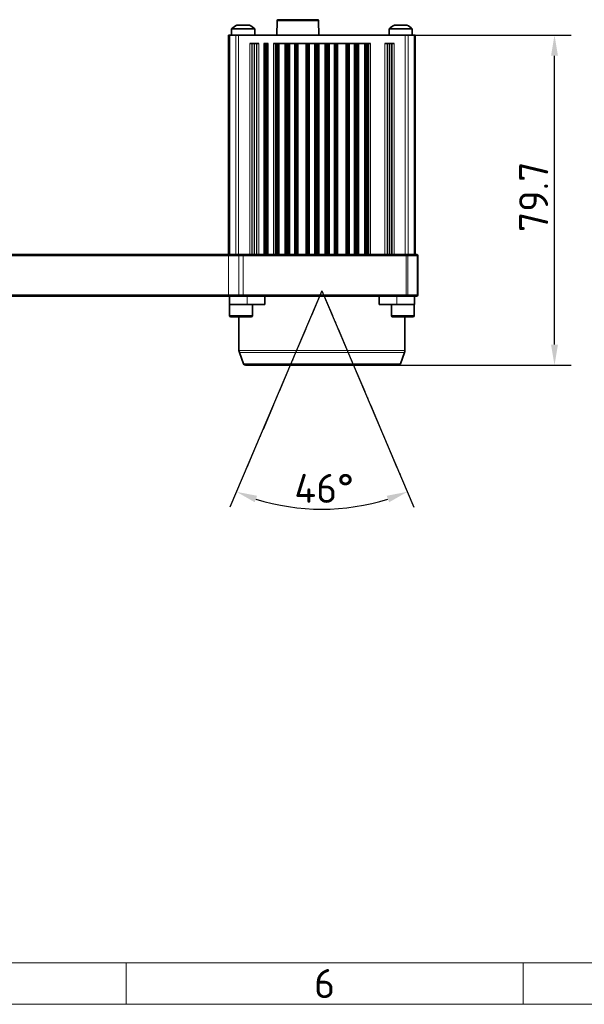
# Model space of a CAD drawing. Header units: millimetres. Extents: x 10 to 1178, y 10 to 830.
# Tile 4 of 44: x 473 to 609, y 10 to 248. Entities that reach past the tile are written whole.
import ezdxf

# ---------------------------------------------------------------- set-up
doc = ezdxf.new("R2010")
doc.units = ezdxf.units.MM
doc.header["$LTSCALE"] = 2
doc.linetypes.add('DASH_DOT', pattern=[0.182, 0.1181, -0.0295, 0.0049, -0.0295])
for name, color, linetype, lineweight in [('Bemaßung (ISO)', 7, 'Continuous', 25), ('Rahmen (ISO)', 7, 'Continuous', 70), ('Sichtbar (ISO)', 7, 'Continuous', 35), ('Sichtbar schmal (ISO)', 7, 'Continuous', 18), ('Skizziergeometrie (ISO)', 7, 'Continuous', 25)]:
    doc.layers.add(name, color=color, linetype=linetype, lineweight=lineweight)
doc.styles.add('Notiztext (ISO)', font='isocpeur.ttf')
doc.dimstyles.new('Standard (ISO)', dxfattribs={"dimscale": 2, "dimtxt": 3.5, "dimasz": 2.5, "dimexe": 2, "dimexo": 0, "dimgap": 0.762, "dimtad": 1, "dimtoh": 1, "dimdec": 8, "dimdsep": 46, "dimtxsty": 'Notiztext (ISO)', "dimcen": 0.09, "dimdle": 10, "dimclrd": 256, "dimclre": 256, "dimclrt": 256, "dimadec": 6, "dimazin": 2, "dimtfac": 0.514286, "dimtdec": 3, "dimtmove": 0, "dimatfit": 3, "dimfxl": 1, "dimtolj": 1, "dimlwd": -1, "dimlwe": -1, "dimarcsym": 0})

# ---------------------------------------------------------------- blocks, each defined once
blk = doc.blocks.new('*D18')
at = {"layer": 'Bemaßung (ISO)', "transparency": 16777216}
for p, q in [((565.6, 243.94), (605.6, 243.94)), ((601.6, 169.24), (601.6, 238.94)), ((563.96, 164.24), (605.6, 164.24))]:
    blk.add_line(p, q, dxfattribs=at)
for points in [[(600.76, 238.94), (602.43, 238.94), (601.6, 243.94)], [(600.76, 169.24), (602.43, 169.24), (601.6, 164.24)]]:
    blk.add_solid(points, dxfattribs=at)
at = {"layer": 'Defpoints', "color": 0, "transparency": 16777216}
for p in [(565.6, 243.94), (601.6, 243.94), (563.96, 164.24)]:
    blk.add_point(p, dxfattribs=at)
at = {"layer": 'Bemaßung (ISO)', "transparency": 16777216, "insert": (593.07, 196.39), "char_height": 7, "attachment_point": 1, "rotation": 90, "style": 'Notiztext (ISO)'}
blk.add_mtext('\\A1;79.7', dxfattribs=at)
blk = doc.blocks.new('*D24')
at = {"layer": 'Bemaßung (ISO)', "transparency": 16777216}
for p, q in [((545.5, 182.22), (523.34, 130.01)), ((545.52, 182.22), (567.68, 130.01))]:
    blk.add_line(p, q, dxfattribs=at)
blk.add_arc((545.51, 182.24), 52.74, 252.4344, 287.5656, dxfattribs=at)
for points in [[(529.31, 131.18), (529.88, 132.74), (524.91, 133.7)], [(561.14, 132.74), (561.72, 131.18), (566.12, 133.7)]]:
    blk.add_solid(points, dxfattribs=at)
at = {"layer": 'Defpoints', "color": 0, "transparency": 16777216}
for p in [(545.5, 182.22), (545.51, 182.24), (545.52, 182.22), (538.48, 129.98)]:
    blk.add_point(p, dxfattribs=at)
at = {"layer": 'Bemaßung (ISO)', "transparency": 16777216, "insert": (538.86, 138.03), "char_height": 7, "attachment_point": 1, "style": 'Notiztext (ISO)'}
blk.add_mtext('\\A1;46°', dxfattribs=at)
blk = doc.blocks.new('Ränder Basler-A2')
at = {"layer": 'Rahmen (ISO)', "lineweight": 18}
for p, q in [((584, 10), (10, 10)), ((249.17, 10), (249.17, 5)), ((297, 10), (297, 5))]:
    blk.add_line(p, q, dxfattribs=at)
at = {"layer": 'Rahmen (ISO)', "color": 7, "lineweight": 18}
blk.add_line((5, 5), (589, 5), dxfattribs=at)
at = {"layer": 'Rahmen (ISO)', "insert": (273.08, 7.5), "char_height": 3.5, "attachment_point": 5, "style": 'Notiztext (ISO)'}
blk.add_mtext('\\fISOCPEUR|b0|i0;6', dxfattribs=at)

msp = doc.modelspace()

# ---------------------------------------------------------------- linework, layer by layer
at = {"layer": 'Sichtbar (ISO)'}
for p, q in [((534.71082101, 247.40590564), (534.62004635, 243.93936141)), ((544.46090667, 247.64936141), (534.96073534, 247.64936141)), ((544.71082101, 247.40590564), (544.80159566, 243.93936141)), ((523.71082101, 245.41550861), (529.31082101, 245.41550861)), ((523.71082101, 245.41550861), (523.71082101, 243.93936141)), ((525.01082101, 246.33936141), (528.01082101, 246.33936141)), ((529.31082101, 245.41550861), (529.31082101, 243.93936141)), ((561.71082101, 245.41550861), (567.31082101, 245.41550861)), ((561.71082101, 245.41550861), (561.71082101, 243.93936141)), ((563.01082101, 246.33936141), (566.01082101, 246.33936141)), ((567.31082101, 245.41550861), (567.31082101, 243.93936141)), ((523.01082101, 243.93936141), (523.30371422, 243.93936141)), ((523.01082101, 243.93936141), (523.01082101, 190.93936141)), ((524.71792779, 243.93936141), (523.30371422, 243.93936141)), ((524.71792779, 243.93936141), (525.42503457, 243.93936141)), ((525.42503457, 243.93936141), (565.59660744, 243.93936141)), ((565.59660744, 243.93936141), (566.30371422, 243.93936141)), ((567.71792779, 243.93936141), (566.30371422, 243.93936141)), ((567.71792779, 243.93936141), (568.01082101, 243.93936141)), ((568.01082101, 190.93936141), (568.01082101, 243.93936141)), ((528.11441075, 241.93936141), (530.30723126, 241.93936141)), ((531.48541767, 241.93936141), (532.53622434, 241.93936141)), ((533.80076432, 241.93936141), (557.22087769, 241.93936141)), ((534.30047679, 190.93936141), (534.30047679, 241.93936141)), ((534.55006182, 190.93936141), (534.55006182, 241.93936141)), ((534.6679809, 190.93936141), (534.6679809, 241.93936141)), ((534.7567194, 190.93936141), (534.7567194, 241.93936141)), ((534.81610127, 190.93936141), (534.81610127, 241.93936141)), ((534.84600867, 190.93936141), (534.84600867, 241.93936141)), ((534.93812484, 190.93936141), (534.93812484, 241.93936141)), ((536.88351717, 190.93936141), (536.88351717, 241.93936141)), ((536.97563334, 190.93936141), (536.97563334, 241.93936141)), ((537.00554074, 190.93936141), (537.00554074, 241.93936141)), ((537.06492261, 190.93936141), (537.06492261, 241.93936141)), ((537.15366111, 190.93936141), (537.15366111, 241.93936141)), ((537.27158019, 190.93936141), (537.27158019, 241.93936141)), ((537.5348859, 241.93936141), (537.5348859, 190.93936141)), ((539.08675611, 190.93936141), (539.08675611, 241.93936141)), ((539.35006182, 190.93936141), (539.35006182, 241.93936141)), ((539.4679809, 190.93936141), (539.4679809, 241.93936141)), ((539.5567194, 190.93936141), (539.5567194, 241.93936141)), ((539.61610127, 190.93936141), (539.61610127, 241.93936141)), ((541.80554074, 190.93936141), (541.80554074, 241.93936141)), ((541.86492261, 190.93936141), (541.86492261, 241.93936141)), ((541.95366111, 190.93936141), (541.95366111, 241.93936141)), ((542.07158019, 190.93936141), (542.07158019, 241.93936141)), ((542.3348859, 241.93936141), (542.3348859, 190.93936141)), ((543.88675611, 190.93936141), (543.88675611, 241.93936141)), ((544.15006182, 190.93936141), (544.15006182, 241.93936141)), ((544.2679809, 190.93936141), (544.2679809, 241.93936141)), ((544.3567194, 190.93936141), (544.3567194, 241.93936141)), ((544.41610127, 190.93936141), (544.41610127, 241.93936141)), ((544.44600867, 190.93936141), (544.44600867, 241.93936141)), ((544.53812484, 190.93936141), (544.53812484, 241.93936141)), ((546.48351717, 190.93936141), (546.48351717, 241.93936141)), ((546.57563334, 190.93936141), (546.57563334, 241.93936141)), ((546.60554074, 190.93936141), (546.60554074, 241.93936141)), ((546.66492261, 190.93936141), (546.66492261, 241.93936141)), ((546.75366111, 190.93936141), (546.75366111, 241.93936141)), ((546.87158019, 190.93936141), (546.87158019, 241.93936141)), ((547.1348859, 241.93936141), (547.1348859, 190.93936141)), ((548.68675611, 190.93936141), (548.68675611, 241.93936141)), ((548.95006182, 190.93936141), (548.95006182, 241.93936141)), ((549.0679809, 190.93936141), (549.0679809, 241.93936141)), ((549.1567194, 190.93936141), (549.1567194, 241.93936141)), ((549.21610127, 190.93936141), (549.21610127, 241.93936141)), ((551.40554074, 190.93936141), (551.40554074, 241.93936141)), ((551.46492261, 190.93936141), (551.46492261, 241.93936141)), ((551.55366111, 190.93936141), (551.55366111, 241.93936141)), ((551.67158019, 190.93936141), (551.67158019, 241.93936141)), ((551.9348859, 241.93936141), (551.9348859, 190.93936141)), ((553.48675611, 190.93936141), (553.48675611, 241.93936141)), ((553.75006182, 190.93936141), (553.75006182, 241.93936141)), ((553.8679809, 190.93936141), (553.8679809, 241.93936141)), ((553.9567194, 190.93936141), (553.9567194, 241.93936141)), ((554.01610127, 190.93936141), (554.01610127, 241.93936141)), ((554.04600867, 190.93936141), (554.04600867, 241.93936141)), ((554.13812484, 190.93936141), (554.13812484, 241.93936141)), ((556.08351717, 190.93936141), (556.08351717, 241.93936141)), ((556.17563334, 190.93936141), (556.17563334, 241.93936141)), ((556.20554074, 190.93936141), (556.20554074, 241.93936141)), ((556.26492261, 190.93936141), (556.26492261, 241.93936141)), ((556.35366111, 190.93936141), (556.35366111, 241.93936141)), ((556.47158019, 190.93936141), (556.47158019, 241.93936141)), ((556.72116522, 190.93936141), (556.72116522, 241.93936141)), ((560.71441075, 241.93936141), (562.90723126, 241.93936141)), ((522.97119389, 190.93936141), (467.65393602, 190.93936141)), ((467.65393602, 190.73936141), (522.97119389, 190.73936141)), ((525.52308764, 190.93936141), (522.97119389, 190.93936141)), ((522.97119389, 190.73936141), (525.47305051, 190.73936141)), ((526.51132101, 190.73936141), (525.47305051, 190.73936141)), ((525.52308764, 190.93936141), (526.51132101, 190.93936141)), ((565.85421422, 190.93936141), (526.51132101, 190.93936141)), ((526.51132101, 190.73936141), (565.85421422, 190.73936141)), ((565.85421422, 190.93936141), (566.06634626, 190.93936141)), ((566.20776761, 190.73936141), (565.85421422, 190.73936141)), ((568.37345304, 190.93936141), (566.06634626, 190.93936141)), ((566.20776761, 190.73936141), (568.5148744, 190.73936141)), ((568.37345304, 190.93936141), (568.46132101, 190.93936141)), ((568.66132101, 190.73936141), (568.46132101, 190.93936141)), ((568.66132101, 190.73936141), (568.5148744, 190.73936141)), ((568.66132101, 181.13936141), (568.66132101, 190.73936141)), ((522.97119389, 181.13936141), (467.65393602, 181.13936141)), ((467.65393602, 180.93936141), (522.97119389, 180.93936141)), ((525.47305051, 181.13936141), (522.97119389, 181.13936141)), ((522.97119389, 180.93936141), (525.52308764, 180.93936141)), ((523.20621479, 180.93936141), (523.20621479, 178.93936141)), ((525.47305051, 181.13936141), (526.51132101, 181.13936141)), ((526.51132101, 180.93936141), (525.52308764, 180.93936141)), ((565.85421422, 181.13936141), (526.51132101, 181.13936141)), ((526.51132101, 180.93936141), (565.85421422, 180.93936141)), ((531.74596517, 180.93936141), (531.74596517, 178.93936141)), ((559.27667684, 178.93936141), (559.27667684, 180.93936141)), ((565.85421422, 181.13936141), (566.20776761, 181.13936141)), ((566.06634626, 180.93936141), (565.85421422, 180.93936141)), ((566.06634626, 180.93936141), (568.37345304, 180.93936141)), ((568.5148744, 181.13936141), (566.20776761, 181.13936141)), ((567.81642722, 180.93936141), (567.81642722, 178.93936141)), ((568.46132101, 180.93936141), (568.37345304, 180.93936141)), ((568.66132101, 181.13936141), (568.46132101, 180.93936141)), ((568.5148744, 181.13936141), (568.66132101, 181.13936141)), ((523.20621479, 178.93936141), (527.46921036, 178.93936141)), ((523.25621479, 176.23936141), (523.25621479, 178.93936141)), ((531.74596517, 178.93936141), (527.46921036, 178.93936141)), ((528.75621479, 176.23936141), (528.75621479, 178.93936141)), ((563.55343165, 178.93936141), (559.27667684, 178.93936141)), ((562.26642722, 176.23936141), (562.26642722, 178.93936141)), ((563.55343165, 178.93936141), (567.81642722, 178.93936141)), ((567.76642722, 176.23936141), (567.76642722, 178.93936141)), ((528.45621479, 175.93936141), (523.55621479, 175.93936141)), ((525.51132101, 167.80082478), (525.51132101, 175.93936141)), ((567.46642722, 175.93936141), (562.56642722, 175.93936141)), ((565.51132101, 167.80082478), (565.51132101, 175.93936141)), ((526.59157846, 164.56835134), (525.60178207, 167.28779457)), ((564.43106355, 164.56835134), (565.42085994, 167.28779457)), ((563.96121724, 164.23936141), (527.06142477, 164.23936141))]:
    msp.add_line(p, q, dxfattribs=at)
for centre, radius, start, end in [((534.96073534, 247.39936141), 0.25, 90, 178.5), ((544.46090667, 247.39936141), 0.25, 1.5, 90), ((527.22013576, 241.85394857), 5, 116.2228053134, 134.5766606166), ((525.80150625, 241.85394857), 5, 45.4233393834, 63.7771946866), ((565.22013576, 241.85394857), 5, 116.2228053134, 134.5766606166), ((563.80150625, 241.85394857), 5, 45.4233393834, 63.7771946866), ((523.55621479, 176.23936141), 0.3, 180, 270), ((528.45621479, 176.23936141), 0.3, 270, 0), ((562.56642722, 176.23936141), 0.3, 180, 270), ((567.46642722, 176.23936141), 0.3, 270, 0), ((527.01132101, 167.80082478), 1.5, 180, 200), ((564.01132101, 167.80082478), 1.5, 340, 0), ((527.06142477, 164.73936141), 0.5, 200, 270), ((563.96121724, 164.73936141), 0.5, 270, 340)]:
    msp.add_arc(centre, radius, start, end, dxfattribs=at)
at = {"layer": 'Sichtbar schmal (ISO)'}
for p, q in [((544.71082101, 247.40590564), (534.71082101, 247.40590564)), ((523.30371422, 190.93936141), (523.30371422, 243.93936141)), ((524.71792779, 243.93936141), (524.71792779, 190.93936141)), ((525.42503457, 190.93936141), (525.42503457, 243.93936141)), ((565.59660744, 243.93936141), (565.59660744, 190.93936141)), ((566.30371422, 190.93936141), (566.30371422, 243.93936141)), ((567.71792779, 243.93936141), (567.71792779, 190.93936141)), ((528.11441075, 241.93936141), (528.11441075, 190.93936141)), ((528.60933652, 241.93936141), (528.60933652, 190.93936141)), ((528.71082101, 190.93936141), (528.71082101, 241.93936141)), ((529.16082101, 190.93936141), (529.16082101, 241.93936141)), ((529.26082101, 190.93936141), (529.26082101, 241.93936141)), ((529.71082101, 190.93936141), (529.71082101, 241.93936141)), ((529.81230549, 190.93936141), (529.81230549, 241.93936141)), ((530.30723126, 241.93936141), (530.30723126, 190.93936141)), ((531.48541767, 190.93936141), (531.48541767, 241.93936141)), ((531.67906684, 190.93936141), (531.67906684, 241.93936141)), ((531.71082101, 190.93936141), (531.71082101, 241.93936141)), ((531.91082101, 190.93936141), (531.91082101, 241.93936141)), ((532.11082101, 190.93936141), (532.11082101, 241.93936141)), ((532.31082101, 190.93936141), (532.31082101, 241.93936141)), ((532.34257517, 190.93936141), (532.34257517, 241.93936141)), ((532.53622434, 190.93936141), (532.53622434, 241.93936141)), ((533.80076432, 190.93936141), (533.80076432, 241.93936141)), ((534.25033302, 190.93936141), (534.25033302, 241.93936141)), ((534.41684031, 190.93936141), (534.41684031, 241.93936141)), ((535.21371306, 190.93936141), (535.21371306, 241.93936141)), ((536.60792895, 190.93936141), (536.60792895, 241.93936141)), ((537.4048017, 190.93936141), (537.4048017, 241.93936141)), ((537.7348859, 190.93936141), (537.7348859, 241.93936141)), ((538.88675611, 241.93936141), (538.88675611, 190.93936141)), ((539.21684031, 190.93936141), (539.21684031, 241.93936141)), ((539.77202931, 190.93936141), (539.77202931, 241.93936141)), ((541.6496127, 190.93936141), (541.6496127, 241.93936141)), ((542.2048017, 190.93936141), (542.2048017, 241.93936141)), ((542.5348859, 190.93936141), (542.5348859, 241.93936141)), ((543.68675611, 241.93936141), (543.68675611, 190.93936141)), ((544.01684031, 190.93936141), (544.01684031, 241.93936141)), ((544.81371306, 190.93936141), (544.81371306, 241.93936141)), ((546.20792895, 190.93936141), (546.20792895, 241.93936141)), ((547.0048017, 190.93936141), (547.0048017, 241.93936141)), ((547.3348859, 190.93936141), (547.3348859, 241.93936141)), ((548.48675611, 241.93936141), (548.48675611, 190.93936141)), ((548.81684031, 190.93936141), (548.81684031, 241.93936141)), ((549.37202931, 190.93936141), (549.37202931, 241.93936141)), ((551.2496127, 190.93936141), (551.2496127, 241.93936141)), ((551.8048017, 190.93936141), (551.8048017, 241.93936141)), ((552.1348859, 190.93936141), (552.1348859, 241.93936141)), ((553.28675611, 241.93936141), (553.28675611, 190.93936141)), ((553.61684031, 190.93936141), (553.61684031, 241.93936141)), ((554.41371306, 190.93936141), (554.41371306, 241.93936141)), ((555.80792895, 190.93936141), (555.80792895, 241.93936141)), ((556.6048017, 190.93936141), (556.6048017, 241.93936141)), ((556.77130899, 190.93936141), (556.77130899, 241.93936141)), ((557.22087769, 190.93936141), (557.22087769, 241.93936141)), ((560.71441075, 190.93936141), (560.71441075, 241.93936141)), ((561.20933652, 190.93936141), (561.20933652, 241.93936141)), ((561.31082101, 190.93936141), (561.31082101, 241.93936141)), ((561.76082101, 190.93936141), (561.76082101, 241.93936141)), ((561.86082101, 190.93936141), (561.86082101, 241.93936141)), ((562.31082101, 190.93936141), (562.31082101, 241.93936141)), ((562.41230549, 241.93936141), (562.41230549, 190.93936141)), ((562.90723126, 190.93936141), (562.90723126, 241.93936141)), ((522.97119389, 190.73936141), (522.97119389, 190.93936141)), ((522.97119389, 190.73936141), (522.97119389, 181.13936141)), ((525.47305051, 190.73936141), (525.52308764, 190.93936141)), ((525.47305051, 181.13936141), (525.47305051, 190.73936141)), ((526.51132101, 190.73936141), (526.51132101, 190.93936141)), ((526.51132101, 181.13936141), (526.51132101, 190.73936141)), ((565.85421422, 190.73936141), (565.85421422, 190.93936141)), ((565.85421422, 190.73936141), (565.85421422, 181.13936141)), ((566.20776761, 190.73936141), (566.06634626, 190.93936141)), ((566.20776761, 181.13936141), (566.20776761, 190.73936141)), ((568.5148744, 190.73936141), (568.37345304, 190.93936141)), ((568.5148744, 190.73936141), (568.5148744, 181.13936141)), ((522.97119389, 181.13936141), (522.97119389, 180.93936141)), ((525.47305051, 181.13936141), (525.52308764, 180.93936141)), ((526.51132101, 181.13936141), (526.51132101, 180.93936141)), ((527.46921036, 180.93936141), (527.46921036, 178.93936141)), ((563.55343165, 180.93936141), (563.55343165, 178.93936141)), ((565.85421422, 181.13936141), (565.85421422, 180.93936141)), ((566.20776761, 181.13936141), (566.06634626, 180.93936141)), ((568.5148744, 181.13936141), (568.37345304, 180.93936141)), ((523.25621479, 176.23936141), (528.75621479, 176.23936141)), ((562.26642722, 176.23936141), (567.76642722, 176.23936141)), ((525.51132101, 167.80082478), (565.51132101, 167.80082478)), ((565.42085994, 167.28779457), (525.60178207, 167.28779457)), ((526.59157846, 164.56835134), (564.43106355, 164.56835134))]:
    msp.add_line(p, q, dxfattribs=at)
at = {"layer": 'Skizziergeometrie (ISO)', "linetype": 'DASH_DOT', "ltscale": 27.375179}
for q in [(526.04399183, 136.37720792), (564.97865018, 136.37720792)]:
    msp.add_line((545.51132101, 182.23936141), q, dxfattribs=at)

# ---------------------------------------------------------------- block references
at = {"xscale": 2, "yscale": 2, "zscale": 2}
msp.add_blockref('Ränder Basler-A2', (0, 0), dxfattribs=at)

# ---------------------------------------------------------------- dimensions: what is measured, and where the dimension line sits
at = {"layer": 'Bemaßung (ISO)'}
dim = msp.add_linear_dim(base=(601.5966074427, 243.9393614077), p1=(563.9612172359, 164.2393614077), p2=(565.5966074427, 243.9393614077), angle=270, dimstyle='Standard (ISO)', override={"dimgap": 0.762, "dimtoh": 0, "dimdec": 8, "dimtol": 0, "dimlim": 0, "dimtp": 0, "dimtm": 0, "dimtdec": 3, "dimtofl": 0, "dimatfit": 1}, dxfattribs=at)
dim.commit()
dim.dimension.update_dxf_attribs({"geometry": '*D18', "text_midpoint": (601.5966074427, 204.0893614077), "dimtype": 160})
dim = msp.add_angular_dim_3p(base=(538.4759060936, 129.9753299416), center=(545.5113210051, 182.2393614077), p1=(545.5035063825, 182.2209513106), p2=(545.5191356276, 182.2209513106), dimstyle='Standard (ISO)', override={"dimgap": 0.762, "dimtoh": 0, "dimadec": 8, "dimtol": 0, "dimlim": 0, "dimtp": 0, "dimtm": 0, "dimtdec": 3}, dxfattribs=at)
dim.commit()
dim.dimension.update_dxf_attribs({"geometry": '*D24', "text_midpoint": (545.5113210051, 129.5039269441), "dimtype": 165})

doc.saveas('drawing.dxf')
